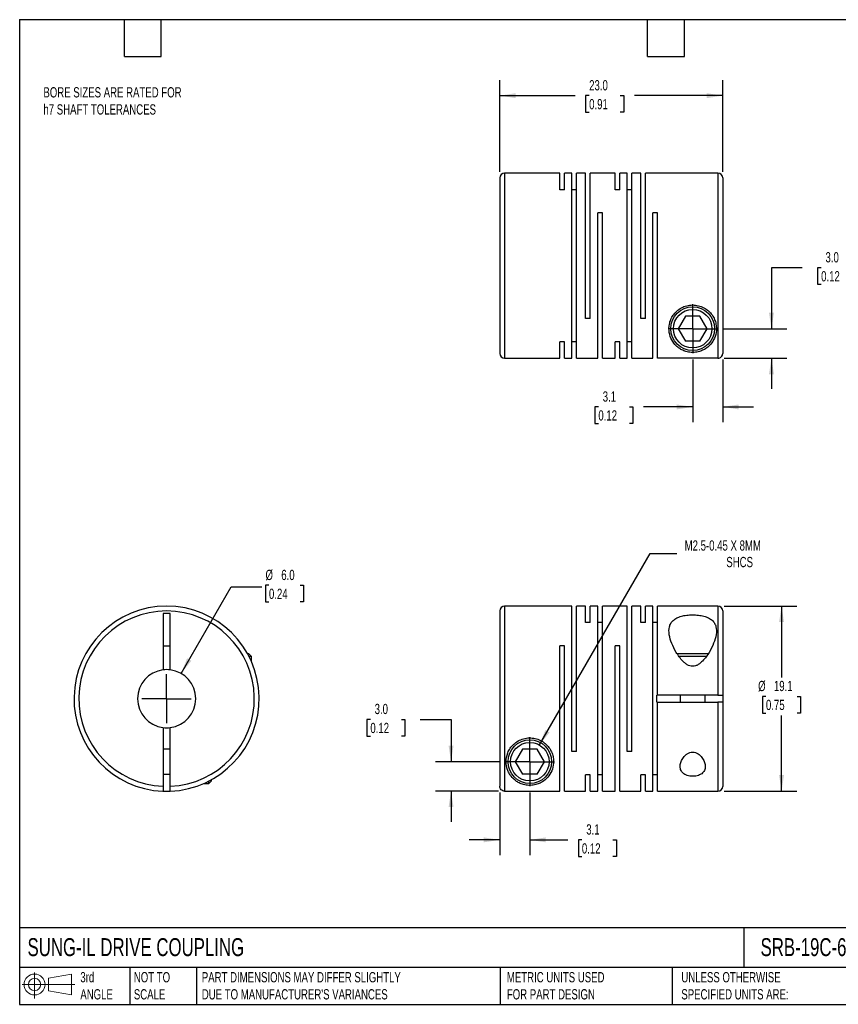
# Model space of a CAD drawing. Header units: millimetres. Extents: x 3 to 137, y 3 to 105.
# Tile 1 of 2: x 3 to 88, y 3 to 105. Entities that reach past the tile are written whole.
import ezdxf

# ---------------------------------------------------------------- set-up
doc = ezdxf.new("R2010")
doc.units = ezdxf.units.MM
doc.header["$LTSCALE"] = 0.5
doc.linetypes.add('SLD-Center', pattern=[19.05, 15.24, -1.27, 1.27, -1.27])
doc.linetypes.add('SLD-Solid', pattern=[0])
doc.layers.add('CENTER', color=40, linetype='SLD-Center')
doc.layers.add('SLD-DEFPOINTS', color=7, linetype='Continuous')
doc.layers.add('DIMENSIONS', color=140, linetype='SLD-Solid', lineweight=25)
doc.layers.add('TEXT', color=140, linetype='SLD-Solid', lineweight=25)
doc.styles.add('SLDTEXTSTYLE0', font='TXT', dxfattribs={"width": 0.7})
doc.dimstyles.new('SLDDIMSTYLE0', dxfattribs={"dimtxt": 1.079004, "dimasz": 1.651, "dimexe": 0, "dimexo": 0.0625, "dimgap": 0.269751, "dimtad": 0, "dimtih": 1, "dimtoh": 1, "dimdec": 1, "dimrnd": 1e-09, "dimzin": 12, "dimdsep": 46, "dimtxsty": 'SLDTEXTSTYLE0', "dimsah": 1, "dimcen": 0, "dimadec": 0, "dimazin": 3, "dimtfac": 1, "dimtdec": 1, "dimtofl": 0, "dimtmove": 0, "dimatfit": 3, "dimfxl": 0, "dimfrac": 2, "dimtolj": 1, "dimtzin": 12, "dimarcsym": 0})
doc.dimstyles.new('SLDDIMSTYLE1', dxfattribs={"dimtxt": 1.079004, "dimasz": 1.651, "dimexe": 0, "dimexo": 0.0625, "dimgap": 0.269751, "dimtad": 0, "dimtih": 1, "dimtoh": 1, "dimdec": 1, "dimrnd": 1e-09, "dimzin": 12, "dimdsep": 46, "dimtxsty": 'SLDTEXTSTYLE0', "dimsah": 1, "dimcen": 0.09, "dimadec": 0, "dimazin": 3, "dimtfac": 1, "dimtdec": 1, "dimtofl": 0, "dimtmove": 0, "dimatfit": 3, "dimfxl": 0, "dimfrac": 2, "dimtolj": 1, "dimtzin": 12, "dimarcsym": 0})
doc.dimstyles.new('SLDDIMSTYLE2', dxfattribs={"dimtxt": 1.079004, "dimasz": 1.651, "dimexe": 0, "dimexo": 0.0625, "dimgap": 0.269751, "dimtad": 0, "dimtih": 1, "dimtoh": 1, "dimdec": 1, "dimrnd": 1e-09, "dimzin": 4, "dimdsep": 46, "dimtxsty": 'SLDTEXTSTYLE0', "dimsah": 1, "dimcen": 0.09, "dimadec": 0, "dimazin": 1, "dimtfac": 1, "dimtdec": 1, "dimtmove": 0, "dimatfit": 0, "dimfxl": 0, "dimfrac": 2, "dimtolj": 1, "dimtzin": 12, "dimarcsym": 0})
doc.dimstyles.new('SLDDIMSTYLE3', dxfattribs={"dimtxt": 1.079004, "dimasz": 1.651, "dimexe": 0, "dimexo": 0.0625, "dimgap": 0.269751, "dimtad": 0, "dimtih": 1, "dimtoh": 1, "dimdec": 1, "dimrnd": 1e-09, "dimzin": 12, "dimdsep": 46, "dimtxsty": 'SLDTEXTSTYLE0', "dimsah": 1, "dimcen": 0.09, "dimadec": 0, "dimazin": 3, "dimtfac": 1, "dimtdec": 1, "dimtmove": 0, "dimatfit": 0, "dimfxl": 0, "dimfrac": 2, "dimtolj": 1, "dimtzin": 12, "dimarcsym": 0})
doc.dimstyles.new('SLDDIMSTYLE4', dxfattribs={"dimtxt": 1.079004, "dimasz": 1.651, "dimexe": 0, "dimexo": 0.0625, "dimgap": 0.269751, "dimtad": 0, "dimtih": 1, "dimtoh": 1, "dimdec": 1, "dimrnd": 1e-09, "dimzin": 4, "dimdsep": 46, "dimtxsty": 'SLDTEXTSTYLE0', "dimsah": 1, "dimcen": 0, "dimadec": 0, "dimazin": 1, "dimtfac": 1, "dimtdec": 1, "dimtofl": 0, "dimtmove": 0, "dimatfit": 3, "dimfxl": 0, "dimfrac": 2, "dimtolj": 1, "dimtzin": 12, "dimarcsym": 0})
doc.dimstyles.new('SLDDIMSTYLE5', dxfattribs={"dimtxt": 1.079004, "dimasz": 1.651, "dimexe": 0, "dimexo": 0.0625, "dimgap": 0.269751, "dimtad": 0, "dimtih": 1, "dimtoh": 1, "dimdec": 1, "dimrnd": 1e-09, "dimzin": 4, "dimdsep": 46, "dimtxsty": 'SLDTEXTSTYLE0', "dimsah": 1, "dimcen": 0.09, "dimadec": 0, "dimazin": 1, "dimtfac": 1, "dimtdec": 1, "dimtofl": 0, "dimtmove": 0, "dimatfit": 3, "dimfxl": 0, "dimfrac": 2, "dimtolj": 1, "dimtzin": 12, "dimarcsym": 0})

# ---------------------------------------------------------------- blocks, each defined once
blk = doc.blocks.new('Block11')
at = {"color": 7, "linetype": 'SLD-Solid', "lineweight": 18}
for p, q in [((1.29, 2.66), (1.29, 0)), ((2.74, 2.08), (5.09, 2.52)), ((2.74, 0.8), (2.74, 2.08)), ((5.09, 2.52), (5.09, 0.37)), ((0, 1.44), (5.44, 1.44)), ((2.74, 0.8), (5.09, 0.37))]:
    blk.add_line(p, q, dxfattribs=at)
for radius in [1.08, 0.643]:
    blk.add_circle((1.29, 1.44), radius, dxfattribs=at)
blk = doc.blocks.new('Block12')
at = {"layer": 'SLD-DEFPOINTS'}
blk.add_blockref('Block11', (0, 0), dxfattribs=at)
blk = doc.blocks.new('_D')
at = {"layer": 'DIMENSIONS'}
for p, q in [((56.8, 29.94), (68.2, 49.69)), ((68.2, 49.69), (70.98, 49.69))]:
    blk.add_line(p, q, dxfattribs=at)
blk.add_solid([(56.8, 29.94), (57.84, 31.24), (57.4, 31.49)], dxfattribs=at)
at = {"layer": 'DIMENSIONS', "attachment_point": 1, "style": 'SLDTEXTSTYLE0'}
for s, insert, char_height in [('M2.5-0.45 X 8MM', (71.77, 51.05), 1.0583), ('SHCS', (76.07, 49.34), 1.058)]:
    blk.add_mtext(s, dxfattribs=dict(at, insert=insert, char_height=char_height))
blk = doc.blocks.new('_D_1')
at = {"layer": 'DIMENSIONS'}
for p, q in [((75.84, 44.26), (83.35, 44.26)), ((81.77, 44.26), (81.77, 36.9)), ((80.16, 34.95), (79.8, 34.95)), ((79.8, 34.95), (79.8, 33.23)), ((83.37, 34.95), (83.73, 34.95)), ((83.73, 34.95), (83.73, 33.23)), ((79.8, 33.23), (80.16, 33.23)), ((81.77, 25.16), (81.77, 32.99)), ((83.73, 33.23), (83.37, 33.23)), ((75.84, 25.16), (83.35, 25.16))]:
    blk.add_line(p, q, dxfattribs=at)
for points in [[(81.77, 44.26), (81.51, 42.61), (82.02, 42.61)], [(81.77, 25.16), (82.02, 26.82), (81.51, 26.82)]]:
    blk.add_solid(points, dxfattribs=at)
at = {"layer": 'DIMENSIONS', "char_height": 1.058, "attachment_point": 1, "style": 'SLDTEXTSTYLE0'}
for s, insert in [('%%c', (79.35, 36.55)), ('19.1', (80.98, 36.55)), ('0.75', (80.16, 34.6))]:
    blk.add_mtext(s, dxfattribs=dict(at, insert=insert))
blk = doc.blocks.new('_D_2')
at = {"layer": 'DIMENSIONS'}
for p, q in [((39.35, 32.57), (38.98, 32.57)), ((38.98, 32.57), (38.98, 30.86)), ((42.55, 32.57), (42.91, 32.57)), ((42.91, 32.57), (42.91, 30.86)), ((44.5, 32.57), (47.67, 32.57)), ((47.67, 32.57), (47.67, 28.21)), ((38.98, 30.86), (39.35, 30.86)), ((42.91, 30.86), (42.55, 30.86)), ((52.63, 28.21), (46.08, 28.21)), ((52.57, 25.17), (46.08, 25.17)), ((47.67, 25.17), (47.67, 22))]:
    blk.add_line(p, q, dxfattribs=at)
for points in [[(47.67, 28.21), (47.93, 29.87), (47.42, 29.87)], [(47.67, 25.17), (47.42, 23.52), (47.93, 23.52)]]:
    blk.add_solid(points, dxfattribs=at)
at = {"layer": 'DIMENSIONS', "char_height": 1.058, "attachment_point": 1, "style": 'SLDTEXTSTYLE0'}
for s, insert in [('3.0', (39.79, 34.18)), ('0.12', (39.35, 32.22))]:
    blk.add_mtext(s, dxfattribs=dict(at, insert=insert))
blk = doc.blocks.new('_D_3')
at = {"layer": 'DIMENSIONS'}
for p, q in [((52.7, 25.04), (52.7, 18.56)), ((55.8, 25.04), (55.8, 18.56)), ((52.7, 20.14), (49.53, 20.14)), ((55.8, 20.14), (59.71, 20.14)), ((61.17, 20.14), (60.81, 20.14)), ((60.81, 20.14), (60.81, 18.43)), ((64.38, 20.14), (64.74, 20.14)), ((64.74, 20.14), (64.74, 18.43)), ((60.81, 18.43), (61.17, 18.43)), ((64.74, 18.43), (64.38, 18.43))]:
    blk.add_line(p, q, dxfattribs=at)
for points in [[(52.7, 20.14), (51.05, 20.4), (51.05, 19.89)], [(55.8, 20.14), (57.45, 19.89), (57.45, 20.4)]]:
    blk.add_solid(points, dxfattribs=at)
at = {"layer": 'DIMENSIONS', "char_height": 1.058, "attachment_point": 1, "style": 'SLDTEXTSTYLE0'}
for s, insert in [('3.1', (61.62, 21.75)), ('0.12', (61.17, 19.79))]:
    blk.add_mtext(s, dxfattribs=dict(at, insert=insert))
blk = doc.blocks.new('SW_CENTERMARKSYMBOL_0')
at = {"layer": 'CENTER', "color": 0}
for q in [(0, 2.54), (-2.54, 0), (0, -2.54), (2.54, 0)]:
    blk.add_line((0, 0), q, dxfattribs=at)
blk = doc.blocks.new('_D_5')
at = {"layer": 'DIMENSIONS'}
for p, q in [((52.7, 89.07), (52.7, 98.52)), ((75.7, 89.07), (75.7, 98.52)), ((52.7, 96.94), (60.46, 96.94)), ((61.92, 96.94), (61.56, 96.94)), ((61.56, 96.94), (61.56, 95.22)), ((65.13, 96.94), (65.49, 96.94)), ((65.49, 96.94), (65.49, 95.22)), ((75.7, 96.94), (66.59, 96.94)), ((61.56, 95.22), (61.92, 95.22)), ((65.49, 95.22), (65.13, 95.22))]:
    blk.add_line(p, q, dxfattribs=at)
for points in [[(52.7, 96.94), (54.35, 96.68), (54.35, 97.19)], [(75.7, 96.94), (74.05, 97.19), (74.05, 96.68)]]:
    blk.add_solid(points, dxfattribs=at)
at = {"layer": 'DIMENSIONS', "char_height": 1.058, "attachment_point": 1, "style": 'SLDTEXTSTYLE0'}
for s, insert in [('23.0', (61.92, 98.54)), ('0.91', (61.92, 96.59))]:
    blk.add_mtext(s, dxfattribs=dict(at, insert=insert))
blk = doc.blocks.new('_D_6')
at = {"layer": 'DIMENSIONS'}
for p, q in [((72.6, 69.71), (72.6, 63.23)), ((75.7, 69.71), (75.7, 63.23)), ((62.87, 64.82), (62.51, 64.82)), ((62.51, 64.82), (62.51, 63.1)), ((66.08, 64.82), (66.44, 64.82)), ((66.44, 64.82), (66.44, 63.1)), ((72.6, 64.82), (67.54, 64.82)), ((75.7, 64.82), (78.88, 64.82)), ((62.51, 63.1), (62.87, 63.1)), ((66.44, 63.1), (66.08, 63.1))]:
    blk.add_line(p, q, dxfattribs=at)
for points in [[(72.6, 64.82), (70.95, 65.07), (70.95, 64.56)], [(75.7, 64.82), (77.35, 64.56), (77.35, 65.07)]]:
    blk.add_solid(points, dxfattribs=at)
at = {"layer": 'DIMENSIONS', "char_height": 1.058, "attachment_point": 1, "style": 'SLDTEXTSTYLE0'}
for s, insert in [('3.1', (63.32, 66.42)), ('0.12', (62.87, 64.47))]:
    blk.add_mtext(s, dxfattribs=dict(at, insert=insert))
blk = doc.blocks.new('_D_7')
at = {"layer": 'DIMENSIONS'}
for p, q in [((83.9, 79.18), (80.73, 79.18)), ((80.73, 79.18), (80.73, 72.89)), ((85.85, 79.18), (85.49, 79.18)), ((85.49, 79.18), (85.49, 77.47)), ((89.06, 79.18), (89.42, 79.18)), ((89.42, 79.18), (89.42, 77.47)), ((85.49, 77.47), (85.85, 77.47)), ((89.42, 77.47), (89.06, 77.47)), ((75.78, 72.89), (82.32, 72.89)), ((75.84, 69.84), (82.32, 69.84)), ((80.73, 69.84), (80.73, 66.67))]:
    blk.add_line(p, q, dxfattribs=at)
for points in [[(80.73, 72.89), (80.98, 74.54), (80.47, 74.54)], [(80.73, 69.84), (80.47, 68.19), (80.98, 68.19)]]:
    blk.add_solid(points, dxfattribs=at)
at = {"layer": 'DIMENSIONS', "char_height": 1.058, "attachment_point": 1, "style": 'SLDTEXTSTYLE0'}
for s, insert in [('3.0', (86.3, 80.79)), ('0.12', (85.85, 78.83))]:
    blk.add_mtext(s, dxfattribs=dict(at, insert=insert))
blk = doc.blocks.new('SW_CENTERMARKSYMBOL_2')
at = {"layer": 'CENTER', "color": 0}
for q in [(0, 2.54), (-2.54, 0), (0, -2.54), (2.54, 0)]:
    blk.add_line((0, 0), q, dxfattribs=at)
blk = doc.blocks.new('_D_8')
at = {"layer": 'DIMENSIONS'}
for p, q in [((19.83, 37.31), (24.99, 46.25)), ((24.99, 46.25), (28.17, 46.25)), ((28.89, 46.41), (28.53, 46.41)), ((28.53, 46.41), (28.53, 44.69)), ((32.1, 46.41), (32.46, 46.41)), ((32.46, 46.41), (32.46, 44.69)), ((28.53, 44.69), (28.89, 44.69)), ((32.46, 44.69), (32.1, 44.69))]:
    blk.add_line(p, q, dxfattribs=at)
blk.add_solid([(19.83, 37.31), (20.88, 38.62), (20.44, 38.87)], dxfattribs=at)
at = {"layer": 'DIMENSIONS', "char_height": 1.058, "attachment_point": 1, "style": 'SLDTEXTSTYLE0'}
for s, insert in [('%%c', (28.53, 48.01)), ('6.0', (30.16, 48.01)), ('0.24', (28.89, 46.06))]:
    blk.add_mtext(s, dxfattribs=dict(at, insert=insert))
blk = doc.blocks.new('SW_CENTERMARKSYMBOL_3')
at = {"layer": 'CENTER', "color": 0}
for q in [(0, 2.54), (-2.54, 0), (0, -2.54), (2.54, 0)]:
    blk.add_line((0, 0), q, dxfattribs=at)

msp = doc.modelspace()

# ---------------------------------------------------------------- linework, layer by layer
for p, q in [((52.7, 88.44), (52.7, 70.34)), ((58.9, 88.94), (53.2, 88.94)), ((53.2, 88.94), (53.2, 69.84)), ((58.9, 87.23), (58.9, 88.94)), ((60.15, 88.94), (59.38, 88.94)), ((59.38, 87.23), (59.38, 88.94)), ((60.15, 69.84), (60.15, 88.94)), ((61.55, 88.94), (60.63, 88.94)), ((60.63, 69.84), (60.63, 88.94)), ((61.55, 73.94), (61.55, 88.94)), ((64.6, 88.94), (62.03, 88.94)), ((62.03, 73.94), (62.03, 88.94)), ((64.6, 87.23), (64.6, 88.94)), ((65.85, 88.94), (65.08, 88.94)), ((65.08, 87.23), (65.08, 88.94)), ((65.85, 69.84), (65.85, 88.94)), ((67.25, 88.94), (66.33, 88.94)), ((66.33, 69.84), (66.33, 88.94)), ((67.25, 73.94), (67.25, 88.94)), ((75.2, 88.94), (67.73, 88.94)), ((67.73, 73.94), (67.73, 88.94)), ((75.2, 88.94), (75.2, 69.84)), ((75.7, 88.44), (75.7, 70.34)), ((59.38, 87.23), (58.9, 87.23)), ((60.63, 87.23), (60.15, 87.23)), ((65.08, 87.23), (64.6, 87.23)), ((66.33, 87.23), (65.85, 87.23)), ((63.28, 84.84), (62.8, 84.84)), ((62.8, 69.84), (62.8, 84.84)), ((63.28, 69.84), (63.28, 84.84)), ((68.98, 84.84), (68.5, 84.84)), ((68.5, 69.84), (68.5, 84.84)), ((68.98, 69.84), (68.98, 84.84)), ((71.85, 74.19), (71.1, 72.89)), ((73.35, 74.19), (71.85, 74.19)), ((74.1, 72.89), (73.35, 74.19)), ((62.03, 73.94), (61.55, 73.94)), ((67.73, 73.94), (67.25, 73.94)), ((71.1, 72.89), (71.85, 71.59)), ((73.35, 71.59), (74.1, 72.89)), ((59.38, 71.54), (58.9, 71.54)), ((58.9, 69.84), (58.9, 71.54)), ((59.38, 69.84), (59.38, 71.54)), ((60.63, 71.54), (60.15, 71.54)), ((65.08, 71.54), (64.6, 71.54)), ((64.6, 69.84), (64.6, 71.54)), ((65.08, 69.84), (65.08, 71.54)), ((66.33, 71.54), (65.85, 71.54)), ((73.35, 71.59), (71.85, 71.59)), ((53.2, 69.84), (58.9, 69.84)), ((59.38, 69.84), (60.15, 69.84)), ((60.63, 69.84), (62.8, 69.84)), ((63.28, 69.84), (64.6, 69.84)), ((65.08, 69.84), (65.85, 69.84)), ((66.33, 69.84), (68.5, 69.84)), ((75.2, 69.84), (68.98, 69.84)), ((52.7, 43.76), (52.7, 25.67)), ((60.15, 44.26), (53.2, 44.26)), ((53.2, 44.26), (53.2, 25.17)), ((60.15, 29.26), (60.15, 44.26)), ((61.55, 44.26), (60.63, 44.26)), ((60.63, 29.26), (60.63, 44.26)), ((61.55, 42.56), (61.55, 44.26)), ((62.8, 44.26), (62.03, 44.26)), ((62.03, 42.56), (62.03, 44.26)), ((62.8, 25.16), (62.8, 44.26)), ((65.85, 44.26), (63.28, 44.26)), ((63.28, 25.16), (63.28, 44.26)), ((65.85, 29.26), (65.85, 44.26)), ((67.25, 44.26), (66.33, 44.26)), ((66.33, 29.26), (66.33, 44.26)), ((67.25, 42.56), (67.25, 44.26)), ((68.5, 44.26), (67.73, 44.26)), ((67.73, 42.56), (67.73, 44.26)), ((68.5, 25.16), (68.5, 44.26)), ((75.2, 44.26), (68.98, 44.26)), ((68.98, 35.09), (68.98, 44.26)), ((75.2, 44.26), (75.2, 35.09)), ((75.7, 43.76), (75.7, 35.09)), ((17.96, 43.51), (17.96, 37.69)), ((18.71, 43.51), (17.96, 43.51)), ((18.71, 37.69), (18.71, 43.51)), ((62.03, 42.56), (61.55, 42.56)), ((63.28, 42.56), (62.8, 42.56)), ((67.73, 42.56), (67.25, 42.56)), ((68.98, 42.56), (68.5, 42.56)), ((17.96, 40.16), (18.71, 40.16)), ((59.38, 40.16), (58.9, 40.16)), ((58.9, 25.17), (58.9, 40.16)), ((59.38, 25.16), (59.38, 40.16)), ((65.08, 40.16), (64.6, 40.16)), ((64.6, 25.16), (64.6, 40.16)), ((65.08, 25.16), (65.08, 40.16)), ((26.82, 39.34), (26.68, 39.34)), ((27.08, 39.08), (26.82, 39.34)), ((27.08, 39.08), (26.82, 39.08)), ((27.08, 38.54), (27.08, 39.08)), ((72.6, 39.34), (70.99, 39.34)), ((72.6, 39.08), (71.17, 39.08)), ((74.21, 39.34), (72.6, 39.34)), ((74.03, 39.08), (72.6, 39.08)), ((68.9, 34.34), (68.9, 35.09)), ((68.98, 35.09), (68.9, 35.09)), ((75.2, 35.09), (68.98, 35.09)), ((71.3, 35.09), (71.3, 34.34)), ((73.9, 34.34), (73.9, 35.09)), ((75.7, 35.09), (75.7, 34.34)), ((68.9, 34.34), (68.98, 34.34)), ((68.98, 25.16), (68.98, 34.34)), ((68.98, 34.34), (75.2, 34.34)), ((75.2, 34.34), (75.2, 25.16)), ((75.7, 34.34), (75.7, 25.66)), ((17.96, 31.74), (17.96, 25.67)), ((18.71, 25.67), (18.71, 31.74)), ((18.71, 29.51), (17.96, 29.51)), ((55.05, 29.51), (54.3, 28.21)), ((56.55, 29.51), (55.05, 29.51)), ((57.3, 28.21), (56.55, 29.51)), ((60.63, 29.26), (60.15, 29.26)), ((66.33, 29.26), (65.85, 29.26)), ((54.3, 28.21), (55.05, 26.91)), ((56.55, 26.91), (57.3, 28.21)), ((17.96, 26.91), (18.71, 26.91)), ((56.55, 26.91), (55.05, 26.91)), ((62.03, 26.87), (61.55, 26.87)), ((61.55, 25.16), (61.55, 26.87)), ((62.03, 25.16), (62.03, 26.87)), ((63.28, 26.87), (62.8, 26.87)), ((67.73, 26.87), (67.25, 26.87)), ((67.25, 25.16), (67.25, 26.87)), ((67.73, 25.16), (67.73, 26.87)), ((68.98, 26.87), (68.5, 26.87)), ((22.16, 25.96), (22.7, 25.96)), ((22.7, 25.96), (22.96, 26.22)), ((22.7, 25.96), (22.7, 26.22)), ((22.96, 26.22), (22.96, 26.36)), ((53.2, 25.17), (58.9, 25.17)), ((59.38, 25.16), (61.55, 25.16)), ((62.03, 25.16), (62.8, 25.16)), ((63.28, 25.16), (64.6, 25.16)), ((65.08, 25.16), (67.25, 25.16)), ((67.73, 25.16), (68.5, 25.16)), ((68.98, 25.16), (75.2, 25.16))]:
    msp.add_line(p, q)
at = {"flags": 128}
msp.add_lwpolyline([(17.96, 25.17), (18.33, 25.16), (18.71, 25.17)], dxfattribs=at)
for centre, radius in [((72.6, 72.89), 2.25), ((72.6, 72.89), 1.99), ((55.8, 28.21), 2.25), ((55.8, 28.21), 1.99)]:
    msp.add_circle(centre, radius)
for centre, radius, start, end in [((53.2, 88.44), 0.5, 90, 180), ((75.2, 88.44), 0.5, 0, 90), ((53.2, 70.34), 0.5, 180, 270), ((18.33, 34.71), 9.55, 272.2504, 267.7496), ((18.33, 34.71), 9.05, 272.3748, 267.6252), ((53.2, 43.76), 0.5, 90, 180), ((75.2, 43.76), 0.5, 0, 90), ((18.33, 34.71), 3, 97.1808, 262.8192), ((18.33, 34.71), 3, 82.8192, 97.1808), ((18.33, 34.71), 3, 277.1808, 82.8192), ((18.33, 34.71), 3, 262.8192, 277.1808), ((75.2, 25.66), 0.5, 270, 0)]:
    msp.add_arc(centre, radius, start, end)
for points, knots in [([(72.6, 70.44), (72.7, 70.44), (72.81, 70.44), (73, 70.47), (73.09, 70.48), (73.34, 70.55), (73.49, 70.6), (73.76, 70.72), (73.88, 70.79), (74.1, 70.95), (74.2, 71.03), (74.48, 71.3), (74.64, 71.5), (74.88, 71.96), (74.97, 72.21), (75.06, 72.77), (75.06, 73.07), (74.97, 73.54), (74.92, 73.7), (74.79, 74.01), (74.7, 74.16), (74.49, 74.46), (74.37, 74.6), (74.08, 74.85), (73.92, 74.96), (73.57, 75.14), (73.38, 75.22), (72.99, 75.31), (72.79, 75.34), (72.38, 75.34), (72.18, 75.31), (71.79, 75.21), (71.61, 75.14), (71.26, 74.95), (71.1, 74.83), (70.82, 74.58), (70.7, 74.44), (70.49, 74.14), (70.41, 73.99), (70.28, 73.68), (70.23, 73.52), (70.14, 73.06), (70.14, 72.75), (70.23, 72.21), (70.32, 71.96), (70.57, 71.5), (70.72, 71.29), (71, 71.03), (71.1, 70.94), (71.32, 70.79), (71.44, 70.72), (71.64, 70.63), (71.72, 70.6), (71.86, 70.55), (71.95, 70.52), (72.2, 70.46), (72.39, 70.44), (72.6, 70.44)], [0, 0, 0, 0, 0.015625, 0.015625, 0.03125, 0.03125, 0.0625, 0.0625, 0.09375, 0.09375, 0.125, 0.125, 0.1875, 0.1875, 0.25, 0.25, 0.3125, 0.3125, 0.34375, 0.34375, 0.375, 0.375, 0.40625, 0.40625, 0.4375, 0.4375, 0.46875, 0.46875, 0.5, 0.5, 0.53125, 0.53125, 0.5625, 0.5625, 0.59375, 0.59375, 0.625, 0.625, 0.65625, 0.65625, 0.6875, 0.6875, 0.75, 0.75, 0.8125, 0.8125, 0.875, 0.875, 0.90625, 0.90625, 0.9375, 0.9375, 0.953125, 0.953125, 0.96875, 0.96875, 1, 1, 1, 1]), ([(75.2, 69.84), (75.33, 69.84), (75.46, 69.9), (75.65, 70.08), (75.7, 70.21), (75.7, 70.34)], [0, 0, 0, 0, 0.5, 0.5, 1, 1, 1, 1]), ([(72.6, 38.05), (72.7, 38.05), (72.81, 38.06), (73, 38.13), (73.09, 38.17), (73.34, 38.33), (73.49, 38.46), (73.76, 38.74), (73.88, 38.88), (74.1, 39.18), (74.2, 39.34), (74.48, 39.8), (74.64, 40.12), (74.88, 40.73), (74.97, 41.03), (75.06, 41.61), (75.06, 41.89), (74.97, 42.26), (74.92, 42.38), (74.79, 42.61), (74.7, 42.71), (74.49, 42.89), (74.37, 42.98), (74.08, 43.12), (73.92, 43.18), (73.57, 43.27), (73.38, 43.31), (72.99, 43.35), (72.79, 43.36), (72.38, 43.36), (72.18, 43.35), (71.79, 43.3), (71.61, 43.27), (71.26, 43.17), (71.1, 43.11), (70.82, 42.97), (70.7, 42.88), (70.49, 42.7), (70.41, 42.6), (70.28, 42.37), (70.23, 42.25), (70.14, 41.88), (70.14, 41.6), (70.23, 41.02), (70.32, 40.72), (70.57, 40.11), (70.72, 39.8), (71, 39.33), (71.1, 39.18), (71.32, 38.88), (71.44, 38.73), (71.64, 38.52), (71.72, 38.46), (71.86, 38.33), (71.95, 38.27), (72.2, 38.12), (72.39, 38.05), (72.6, 38.05)], [0, 0, 0, 0, 0.015625, 0.015625, 0.03125, 0.03125, 0.0625, 0.0625, 0.09375, 0.09375, 0.125, 0.125, 0.1875, 0.1875, 0.25, 0.25, 0.3125, 0.3125, 0.34375, 0.34375, 0.375, 0.375, 0.40625, 0.40625, 0.4375, 0.4375, 0.46875, 0.46875, 0.5, 0.5, 0.53125, 0.53125, 0.5625, 0.5625, 0.59375, 0.59375, 0.625, 0.625, 0.65625, 0.65625, 0.6875, 0.6875, 0.75, 0.75, 0.8125, 0.8125, 0.875, 0.875, 0.90625, 0.90625, 0.9375, 0.9375, 0.953125, 0.953125, 0.96875, 0.96875, 1, 1, 1, 1]), ([(75.2, 35.09), (75.33, 35.09), (75.46, 35.09), (75.65, 35.09), (75.7, 35.09), (75.7, 35.09)], [0, 0, 0, 0, 0.5, 0.5, 1, 1, 1, 1]), ([(75.7, 34.34), (75.7, 34.34), (75.65, 34.34), (75.46, 34.34), (75.33, 34.34), (75.2, 34.34)], [0, 0, 0, 0, 0.5, 0.5, 1, 1, 1, 1]), ([(53.35, 28.21), (53.35, 27.92), (53.4, 27.64), (53.54, 27.26), (53.59, 27.14), (53.72, 26.91), (53.79, 26.81), (54.03, 26.51), (54.21, 26.33), (54.55, 26.1), (54.67, 26.03), (54.95, 25.91), (55.1, 25.86), (55.36, 25.8), (55.45, 25.79), (55.65, 25.77), (55.75, 25.76), (55.95, 25.77), (56.05, 25.78), (56.24, 25.8), (56.33, 25.82), (56.58, 25.89), (56.73, 25.94), (56.99, 26.07), (57.11, 26.14), (57.44, 26.37), (57.62, 26.55), (57.92, 26.96), (58.04, 27.19), (58.21, 27.7), (58.26, 27.99), (58.25, 28.43), (58.23, 28.59), (58.16, 28.9), (58.11, 29.06), (57.97, 29.37), (57.88, 29.52), (57.67, 29.81), (57.54, 29.95), (57.25, 30.2), (57.09, 30.31), (56.73, 30.49), (56.55, 30.56), (56.15, 30.65), (55.95, 30.67), (55.55, 30.66), (55.34, 30.63), (54.96, 30.52), (54.77, 30.45), (54.43, 30.25), (54.27, 30.14), (54, 29.88), (53.88, 29.74), (53.67, 29.45), (53.59, 29.29), (53.4, 28.82), (53.35, 28.51), (53.35, 28.21)], [0, 0, 0, 0, 0.0625, 0.0625, 0.09375, 0.09375, 0.125, 0.125, 0.1875, 0.1875, 0.21875, 0.21875, 0.25, 0.25, 0.265625, 0.265625, 0.28125, 0.28125, 0.296875, 0.296875, 0.3125, 0.3125, 0.34375, 0.34375, 0.375, 0.375, 0.4375, 0.4375, 0.5, 0.5, 0.5625, 0.5625, 0.59375, 0.59375, 0.625, 0.625, 0.65625, 0.65625, 0.6875, 0.6875, 0.71875, 0.71875, 0.75, 0.75, 0.78125, 0.78125, 0.8125, 0.8125, 0.84375, 0.84375, 0.875, 0.875, 0.90625, 0.90625, 0.9375, 0.9375, 1, 1, 1, 1]), ([(72.6, 29.2), (72.5, 29.2), (72.39, 29.19), (72.2, 29.12), (72.12, 29.08), (71.96, 28.97), (71.88, 28.91), (71.75, 28.79), (71.7, 28.72), (71.54, 28.52), (71.46, 28.37), (71.35, 28.09), (71.31, 27.94), (71.29, 27.66), (71.31, 27.52), (71.38, 27.33), (71.41, 27.27), (71.48, 27.15), (71.53, 27.1), (71.7, 26.94), (71.84, 26.85), (72.11, 26.77), (72.2, 26.74), (72.4, 26.71), (72.5, 26.7), (72.71, 26.7), (72.81, 26.71), (73.01, 26.74), (73.1, 26.77), (73.36, 26.86), (73.51, 26.94), (73.73, 27.15), (73.8, 27.27), (73.89, 27.53), (73.91, 27.66), (73.89, 27.94), (73.85, 28.09), (73.74, 28.38), (73.66, 28.52), (73.45, 28.79), (73.32, 28.92), (73, 29.13), (72.81, 29.2), (72.6, 29.2)], [0, 0, 0, 0, 0.03125, 0.03125, 0.0625, 0.0625, 0.09375, 0.09375, 0.125, 0.125, 0.1875, 0.1875, 0.25, 0.25, 0.3125, 0.3125, 0.34375, 0.34375, 0.375, 0.375, 0.4375, 0.4375, 0.46875, 0.46875, 0.5, 0.5, 0.53125, 0.53125, 0.5625, 0.5625, 0.625, 0.625, 0.6875, 0.6875, 0.75, 0.75, 0.8125, 0.8125, 0.875, 0.875, 0.9375, 0.9375, 1, 1, 1, 1]), ([(17.96, 25.67), (17.96, 25.54), (17.96, 25.41), (17.96, 25.23), (17.96, 25.17), (17.96, 25.17)], [0, 0, 0, 0, 0.5, 0.5, 1, 1, 1, 1]), ([(18.71, 25.17), (18.71, 25.17), (18.71, 25.23), (18.71, 25.41), (18.71, 25.54), (18.71, 25.67)], [0, 0, 0, 0, 0.5, 0.5, 1, 1, 1, 1]), ([(53.2, 25.17), (53.07, 25.17), (52.94, 25.23), (52.75, 25.41), (52.7, 25.54), (52.7, 25.67)], [0, 0, 0, 0, 0.5, 0.5, 1, 1, 1, 1])]:
    msp.add_open_spline(points, degree=3, knots=knots)
at = {"layer": 'TEXT'}
for p, q in [((3.17, 104.78), (136.52, 104.78)), ((3.17, 104.78), (3.17, 3.17)), ((13.97, 100.97), (13.97, 104.78)), ((17.78, 100.97), (17.78, 104.78)), ((67.94, 100.97), (67.94, 104.78)), ((71.75, 100.97), (71.75, 104.78)), ((13.97, 100.97), (17.78, 100.97)), ((67.94, 100.97), (71.75, 100.97)), ((136.52, 11.06), (3.17, 11.06)), ((77.88, 11.06), (77.88, 6.98)), ((136.52, 6.98), (3.17, 6.98)), ((14.52, 6.98), (14.52, 3.17)), ((21.42, 6.98), (21.42, 3.17)), ((52.74, 6.98), (52.74, 3.17)), ((70.5, 6.98), (70.5, 3.17)), ((3.17, 3.17), (136.52, 3.17))]:
    msp.add_line(p, q, dxfattribs=at)

# ---------------------------------------------------------------- block references
at = {"layer": 'CENTER'}
for name, p in [('SW_CENTERMARKSYMBOL_2', (72.6, 72.89)), ('SW_CENTERMARKSYMBOL_3', (18.33, 34.71)), ('SW_CENTERMARKSYMBOL_0', (55.8, 28.21))]:
    msp.add_blockref(name, p, dxfattribs=at)
at = {"layer": 'SLD-DEFPOINTS'}
msp.add_blockref('Block12', (3.42, 3.78), dxfattribs=at)

# ---------------------------------------------------------------- texts
at = {"layer": 'TEXT', "attachment_point": 1, "style": 'SLDTEXTSTYLE0'}
for s, insert, char_height in [('BORE SIZES ARE RATED FOR^Jh7 SHAFT TOLERANCES', (5.62, 97.81), 1.0583), ('SUNG-IL DRIVE COUPLING', (3.98, 10), 1.8521), ('SRB-19C-6-6', (79.6, 10), 1.8521), ('3rd^JANGLE', (9.43, 6.5), 1.058), ('NOT TO^JSCALE', (14.95, 6.5), 1.0583), ("PART DIMENSIONS MAY DIFFER SLIGHTLY ^JDUE TO MANUFACTURER'S VARIANCES", (21.96, 6.5), 1.0583), ('METRIC UNITS USED ^JFOR PART DESIGN', (53.43, 6.5), 1.0583), ('UNLESS OTHERWISE ^JSPECIFIED UNITS ARE:', (71.43, 6.5), 1.0583)]:
    msp.add_mtext(s, dxfattribs=dict(at, insert=insert, char_height=char_height))

# ---------------------------------------------------------------- dimensions: what is measured, and where the dimension line sits
at = {"layer": 'DIMENSIONS'}
for base, p1, p2, dimstyle, picture, middle in [((75.7, 96.94), (52.7, 88.44), (75.7, 88.44), 'SLDDIMSTYLE5', '_D_5', (63.52, 96.94)), ((75.7, 64.82), (72.6, 70.35), (75.7, 70.34), 'SLDDIMSTYLE3', '_D_6', (64.48, 64.82)), ((55.8, 20.14), (52.7, 25.67), (55.8, 25.67), 'SLDDIMSTYLE3', '_D_3', (62.78, 20.14))]:
    dim = msp.add_linear_dim(base=base, p1=p1, p2=p2, dimstyle=dimstyle, dxfattribs=at)
    dim.commit()
    dim.dimension.update_dxf_attribs({"geometry": picture, "text_midpoint": middle, "dimtype": 160})
for base, p1, p2, picture, middle in [((80.7288, 72.8871), (75.2005, 69.8445), (75.1405, 72.8871), '_D_7', (80.7288, 79.18)), ((47.67, 25.17), (53.26, 28.21), (53.2, 25.17), '_D_2', (47.67, 32.57))]:
    dim = msp.add_linear_dim(base=base, p1=p1, p2=p2, angle=90, dimstyle='SLDDIMSTYLE2', dxfattribs=at)
    dim.commit()
    dim.dimension.update_dxf_attribs({"geometry": picture, "text_midpoint": middle, "dimtype": 160})
dim = msp.add_diameter_dim_2p(p1=(54.81, 26.49), p2=(56.8, 29.94), text='M2.5-0.45 X 8MM\\PSHCS', dimstyle='SLDDIMSTYLE0', override={"dimpost": '<>'}, dxfattribs=at)
dim.commit()
dim.dimension.update_dxf_attribs({"geometry": '_D', "text_midpoint": (78.06, 49.69), "dimtype": 163})
dim = msp.add_diameter_dim_2p(p1=(16.83, 32.12), p2=(19.83, 37.31), dimstyle='SLDDIMSTYLE4', dxfattribs=at)
dim.commit()
dim.dimension.update_dxf_attribs({"geometry": '_D_8', "text_midpoint": (30.5, 46.25), "dimtype": 163})
dim = msp.add_linear_dim(base=(81.77, 25.16), p1=(75.2, 44.26), p2=(75.2, 25.16), angle=90, text='%%c<>', dimstyle='SLDDIMSTYLE1', dxfattribs=at)
dim.commit()
dim.dimension.update_dxf_attribs({"geometry": '_D_1', "text_midpoint": (81.77, 34.95), "dimtype": 160})

doc.saveas('drawing.dxf')
